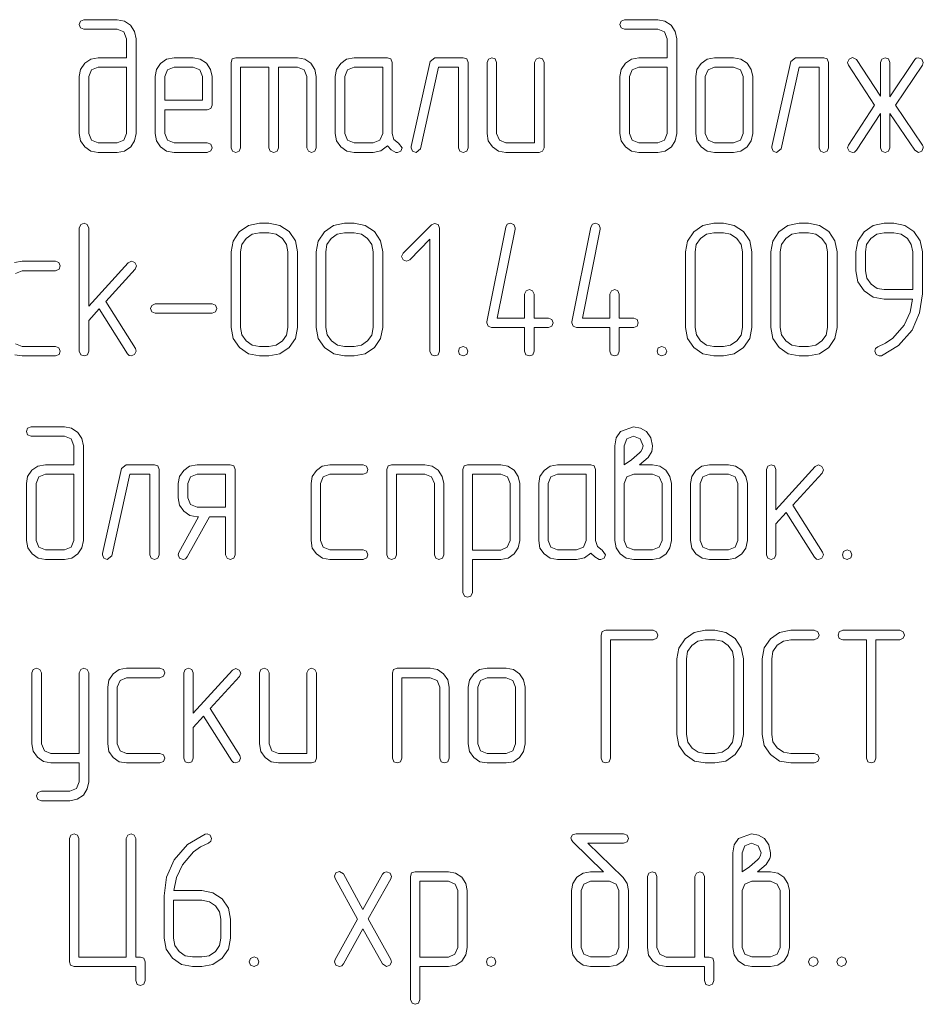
# Model space of a CAD drawing. Extents: x 0 to 420, y 0 to 297.
# Tile 7 of 13: x 263 to 297, y 65 to 102. Entities that reach past the tile are written whole.
import ezdxf

# ---------------------------------------------------------------- set-up
doc = ezdxf.new("R2010")
doc.units = 0

msp = doc.modelspace()

# ---------------------------------------------------------------- linework, layer by layer
at = {"color": 7, "lineweight": 13}
for points in [[(266.776, 100.841), (265.709, 100.841), (265.424, 100.789), (265.197, 100.636), (265.037, 100.402), (264.993, 100.132), (264.993, 97.99), (265.044, 97.712), (265.205, 97.485), (265.431, 97.325), (265.709, 97.273), (266.418, 97.273), (266.696, 97.325), (266.93, 97.485), (267.076, 97.712), (267.134, 97.99), (267.134, 101.557), (267.076, 101.827), (266.923, 102.061), (266.689, 102.215), (266.418, 102.273), (265.168, 102.273), (265.037, 102.215), (264.993, 102.091), (265.037, 101.966), (265.168, 101.915), (266.418, 101.915), (266.674, 101.813), (266.776, 101.557)], [(287.134, 100.841), (286.067, 100.841), (285.782, 100.789), (285.556, 100.636), (285.395, 100.402), (285.351, 100.132), (285.351, 97.99), (285.402, 97.712), (285.563, 97.485), (285.789, 97.325), (286.067, 97.273), (286.776, 97.273), (287.054, 97.325), (287.288, 97.485), (287.434, 97.712), (287.493, 97.99), (287.493, 101.557), (287.434, 101.827), (287.281, 102.061), (287.047, 102.215), (286.776, 102.273), (285.526, 102.273), (285.395, 102.215), (285.351, 102.091), (285.395, 101.966), (285.526, 101.915), (286.776, 101.915), (287.032, 101.813), (287.134, 101.557)], [(268.209, 98.882), (269.81, 98.882), (269.942, 98.925), (269.993, 99.057), (269.993, 100.132), (269.934, 100.402), (269.781, 100.636), (269.547, 100.789), (269.276, 100.841), (268.56, 100.841), (268.275, 100.789), (268.056, 100.629), (267.895, 100.395), (267.851, 100.132), (267.851, 97.99), (267.895, 97.705), (268.056, 97.478), (268.282, 97.317), (268.56, 97.273), (269.81, 97.273), (269.949, 97.332), (269.993, 97.449), (269.942, 97.58), (269.81, 97.632), (268.56, 97.632), (268.311, 97.734), (268.209, 97.99)], [(272.134, 100.482), (272.134, 97.449), (272.186, 97.317), (272.317, 97.273), (272.442, 97.317), (272.493, 97.449), (272.493, 100.482), (273.209, 100.482), (273.458, 100.38), (273.56, 100.132), (273.56, 97.449), (273.618, 97.317), (273.743, 97.273), (273.867, 97.317), (273.918, 97.449), (273.918, 100.132), (273.867, 100.402), (273.713, 100.636), (273.48, 100.789), (273.209, 100.841), (270.884, 100.841), (270.753, 100.797), (270.709, 100.665), (270.709, 97.449), (270.76, 97.317), (270.884, 97.273), (271.016, 97.317), (271.067, 97.449), (271.067, 100.482)], [(277.018, 97.617), (276.842, 97.763), (276.776, 97.99), (276.776, 100.665), (276.725, 100.797), (276.594, 100.841), (275.344, 100.841), (275.058, 100.789), (274.839, 100.629), (274.678, 100.395), (274.634, 100.132), (274.634, 97.99), (274.678, 97.705), (274.839, 97.478), (275.066, 97.317), (275.344, 97.273), (276.06, 97.273), (276.352, 97.332), (276.594, 97.515), (276.74, 97.376), (276.908, 97.273), (276.974, 97.266), (277.098, 97.317), (277.149, 97.449)], [(279.634, 97.449), (279.634, 100.665), (279.583, 100.797), (279.452, 100.841), (278.384, 100.841), (278.209, 100.702), (277.493, 97.493), (277.493, 97.449), (277.544, 97.325), (277.675, 97.273), (277.844, 97.412), (278.523, 100.482), (279.276, 100.482), (279.276, 97.449), (279.327, 97.317), (279.452, 97.273), (279.583, 97.317)], [(282.493, 97.449), (282.493, 100.665), (282.434, 100.797), (282.31, 100.841), (282.193, 100.789), (282.134, 100.665), (282.134, 97.632), (281.06, 97.632), (280.811, 97.734), (280.709, 97.99), (280.709, 100.665), (280.651, 100.797), (280.526, 100.841), (280.402, 100.789), (280.351, 100.665), (280.351, 97.99), (280.395, 97.705), (280.556, 97.478), (280.782, 97.317), (281.06, 97.273), (282.31, 97.273), (282.442, 97.317)], [(290.351, 97.99), (290.351, 100.132), (290.292, 100.402), (290.139, 100.636), (289.905, 100.789), (289.635, 100.841), (288.918, 100.841), (288.633, 100.789), (288.414, 100.629), (288.253, 100.395), (288.209, 100.132), (288.209, 97.99), (288.253, 97.705), (288.414, 97.478), (288.64, 97.317), (288.918, 97.273), (289.635, 97.273), (289.905, 97.317), (290.139, 97.478), (290.292, 97.705)], [(293.209, 97.449), (293.209, 100.665), (293.158, 100.797), (293.026, 100.841), (291.959, 100.841), (291.784, 100.702), (291.067, 97.493), (291.067, 97.449), (291.118, 97.325), (291.25, 97.273), (291.418, 97.412), (292.098, 100.482), (292.851, 100.482), (292.851, 97.449), (292.902, 97.317), (293.026, 97.273), (293.158, 97.317)], [(295.519, 99.371), (295.519, 100.665), (295.461, 100.797), (295.344, 100.841), (295.219, 100.789), (295.161, 100.665), (295.161, 99.386), (294.262, 100.768), (294.116, 100.848), (293.984, 100.789), (293.925, 100.665), (293.933, 100.621), (293.962, 100.563), (294.942, 99.057), (293.962, 97.551), (293.925, 97.449), (293.984, 97.325), (294.116, 97.273), (294.189, 97.288), (294.262, 97.354), (295.161, 98.735), (295.161, 97.449), (295.219, 97.317), (295.344, 97.273), (295.468, 97.317), (295.519, 97.449), (295.519, 98.743), (296.455, 97.354), (296.594, 97.273), (296.725, 97.325), (296.776, 97.449), (296.769, 97.5), (296.747, 97.551), (295.731, 99.057), (296.747, 100.563), (296.776, 100.665), (296.718, 100.789), (296.601, 100.841), (296.513, 100.819), (296.455, 100.768)], [(266.776, 100.482), (266.776, 97.99), (266.674, 97.734), (266.418, 97.632), (265.709, 97.632), (265.453, 97.734), (265.351, 97.99), (265.351, 100.132), (265.453, 100.38), (265.709, 100.482)], [(268.209, 99.24), (268.209, 100.132), (268.311, 100.38), (268.56, 100.482), (269.276, 100.482), (269.532, 100.38), (269.634, 100.132), (269.634, 99.24)], [(276.418, 97.99), (276.316, 97.734), (276.06, 97.632), (275.344, 97.632), (275.095, 97.734), (274.993, 97.99), (274.993, 100.132), (275.095, 100.38), (275.344, 100.482), (276.418, 100.482)], [(287.134, 100.482), (287.134, 97.99), (287.032, 97.734), (286.776, 97.632), (286.067, 97.632), (285.811, 97.734), (285.709, 97.99), (285.709, 100.132), (285.811, 100.38), (286.067, 100.482)], [(289.993, 97.99), (289.89, 97.734), (289.635, 97.632), (288.918, 97.632), (288.67, 97.734), (288.567, 97.99), (288.567, 100.132), (288.67, 100.38), (288.918, 100.482), (289.635, 100.482), (289.89, 100.38), (289.993, 100.132)], [(265.987, 91.652), (267.091, 92.873), (267.142, 92.997), (267.083, 93.121), (266.959, 93.18), (266.827, 93.114), (265.351, 91.477), (265.351, 94.423), (265.292, 94.554), (265.175, 94.605), (265.051, 94.554), (264.993, 94.423), (264.993, 89.781), (265.051, 89.649), (265.175, 89.605), (265.3, 89.649), (265.351, 89.781), (265.351, 90.943), (265.738, 91.374), (266.806, 89.686), (266.871, 89.62), (266.952, 89.605), (267.076, 89.656), (267.134, 89.781), (267.105, 89.883)], [(273.209, 90.673), (273.209, 93.531), (273.129, 93.94), (272.895, 94.291), (272.544, 94.525), (272.135, 94.605), (271.776, 94.605), (271.36, 94.518), (271.016, 94.284), (270.782, 93.933), (270.709, 93.531), (270.709, 90.673), (270.782, 90.263), (271.023, 89.92), (271.367, 89.678), (271.776, 89.605), (272.135, 89.605), (272.544, 89.678), (272.895, 89.92), (273.129, 90.263)], [(276.418, 90.673), (276.418, 93.531), (276.338, 93.94), (276.104, 94.291), (275.753, 94.525), (275.344, 94.605), (274.985, 94.605), (274.569, 94.518), (274.225, 94.284), (273.991, 93.933), (273.918, 93.531), (273.918, 90.673), (273.991, 90.263), (274.232, 89.92), (274.576, 89.678), (274.985, 89.605), (275.344, 89.605), (275.753, 89.678), (276.104, 89.92), (276.338, 90.263)], [(282.12, 91.031), (282.12, 91.93), (282.061, 92.061), (281.944, 92.105), (281.82, 92.054), (281.762, 91.93), (281.762, 91.031), (280.731, 91.031), (281.404, 94.386), (281.404, 94.43), (281.352, 94.554), (281.221, 94.605), (281.111, 94.569), (281.053, 94.459), (280.336, 90.892), (280.336, 90.848), (280.387, 90.724), (280.512, 90.673), (281.762, 90.673), (281.762, 89.781), (281.813, 89.649), (281.944, 89.605), (282.069, 89.649), (282.12, 89.781), (282.12, 90.673), (282.661, 90.673), (282.792, 90.731), (282.836, 90.855), (282.792, 90.98), (282.661, 91.031)], [(285.329, 91.031), (285.329, 91.93), (285.27, 92.061), (285.154, 92.105), (285.029, 92.054), (284.971, 91.93), (284.971, 91.031), (283.94, 91.031), (284.613, 94.386), (284.613, 94.43), (284.561, 94.554), (284.43, 94.605), (284.32, 94.569), (284.262, 94.459), (283.545, 90.892), (283.545, 90.848), (283.596, 90.724), (283.721, 90.673), (284.971, 90.673), (284.971, 89.781), (285.022, 89.649), (285.154, 89.605), (285.278, 89.649), (285.329, 89.781), (285.329, 90.673), (285.87, 90.673), (286.001, 90.731), (286.045, 90.855), (286.001, 90.98), (285.87, 91.031)], [(290.322, 90.673), (290.322, 93.531), (290.241, 93.94), (290.007, 94.291), (289.656, 94.525), (289.247, 94.605), (288.889, 94.605), (288.472, 94.518), (288.129, 94.284), (287.895, 93.933), (287.822, 93.531), (287.822, 90.673), (287.895, 90.263), (288.136, 89.92), (288.48, 89.678), (288.889, 89.605), (289.247, 89.605), (289.656, 89.678), (290.007, 89.92), (290.241, 90.263)], [(293.531, 90.673), (293.531, 93.531), (293.45, 93.94), (293.216, 94.291), (292.866, 94.525), (292.456, 94.605), (292.098, 94.605), (291.681, 94.518), (291.338, 94.284), (291.104, 93.933), (291.031, 93.531), (291.031, 90.673), (291.104, 90.263), (291.345, 89.92), (291.689, 89.678), (292.098, 89.605), (292.456, 89.605), (292.866, 89.678), (293.216, 89.92), (293.45, 90.263)], [(296.74, 91.944), (296.74, 93.531), (296.659, 93.947), (296.425, 94.291), (296.075, 94.525), (295.665, 94.605), (295.307, 94.605), (294.89, 94.518), (294.547, 94.284), (294.313, 93.933), (294.24, 93.531), (294.24, 92.814), (294.313, 92.398), (294.547, 92.054), (294.89, 91.82), (295.307, 91.747), (296.374, 91.747), (296.279, 91.25), (296.053, 90.768), (295.629, 90.278), (295.358, 90.088), (295.066, 89.949), (294.978, 89.883), (294.949, 89.788), (295, 89.656), (295.117, 89.605), (295.197, 89.613), (295.848, 90), (296.352, 90.577), (296.637, 91.228)], [(272.851, 90.673), (272.8, 90.387), (272.639, 90.168), (272.405, 90.007), (272.135, 89.963), (271.776, 89.963), (271.506, 90.007), (271.279, 90.168), (271.118, 90.395), (271.067, 90.673), (271.067, 93.531), (271.111, 93.801), (271.272, 94.035), (271.499, 94.189), (271.776, 94.247), (272.135, 94.247), (272.405, 94.189), (272.639, 94.035), (272.8, 93.801), (272.851, 93.531)], [(276.06, 90.673), (276.009, 90.387), (275.848, 90.168), (275.614, 90.007), (275.344, 89.963), (274.985, 89.963), (274.715, 90.007), (274.488, 90.168), (274.327, 90.395), (274.276, 90.673), (274.276, 93.531), (274.32, 93.801), (274.481, 94.035), (274.708, 94.189), (274.985, 94.247), (275.344, 94.247), (275.614, 94.189), (275.848, 94.035), (276.009, 93.801), (276.06, 93.531)], [(278.553, 89.781), (278.553, 94.423), (278.501, 94.554), (278.37, 94.598), (278.253, 94.547), (277.186, 93.48), (277.127, 93.355), (277.186, 93.231), (277.31, 93.173), (277.434, 93.231), (278.194, 93.999), (278.194, 89.781), (278.253, 89.649), (278.377, 89.605), (278.501, 89.649)], [(289.963, 90.673), (289.912, 90.387), (289.751, 90.168), (289.518, 90.007), (289.247, 89.963), (288.889, 89.963), (288.618, 90.007), (288.392, 90.168), (288.231, 90.395), (288.18, 90.673), (288.18, 93.531), (288.224, 93.801), (288.385, 94.035), (288.611, 94.189), (288.889, 94.247), (289.247, 94.247), (289.518, 94.189), (289.751, 94.035), (289.912, 93.801), (289.963, 93.531)], [(293.173, 90.673), (293.121, 90.387), (292.961, 90.168), (292.727, 90.007), (292.456, 89.963), (292.098, 89.963), (291.827, 90.007), (291.601, 90.168), (291.44, 90.395), (291.389, 90.673), (291.389, 93.531), (291.433, 93.801), (291.594, 94.035), (291.82, 94.189), (292.098, 94.247), (292.456, 94.247), (292.727, 94.189), (292.961, 94.035), (293.121, 93.801), (293.173, 93.531)], [(296.382, 92.105), (295.307, 92.105), (295.037, 92.149), (294.81, 92.31), (294.649, 92.537), (294.598, 92.814), (294.598, 93.531), (294.642, 93.801), (294.803, 94.035), (295.029, 94.189), (295.307, 94.247), (295.665, 94.247), (295.943, 94.189), (296.177, 94.035), (296.323, 93.801), (296.382, 93.531)], [(269.993, 91.213), (270.124, 91.272), (270.168, 91.389), (270.124, 91.513), (269.993, 91.572), (267.851, 91.572), (267.719, 91.506), (267.668, 91.389), (267.719, 91.265), (267.851, 91.213)], [(279.444, 89.963), (279.313, 89.905), (279.269, 89.781), (279.313, 89.656), (279.444, 89.605), (279.583, 89.664), (279.627, 89.781), (279.576, 89.912)], [(286.93, 89.963), (286.798, 89.905), (286.754, 89.781), (286.798, 89.656), (286.93, 89.605), (287.069, 89.664), (287.113, 89.781), (287.061, 89.912)], [(264.788, 85.504), (263.721, 85.504), (263.436, 85.453), (263.209, 85.3), (263.048, 85.066), (263.004, 84.795), (263.004, 82.654), (263.056, 82.376), (263.216, 82.149), (263.443, 81.988), (263.721, 81.937), (264.43, 81.937), (264.708, 81.988), (264.942, 82.149), (265.088, 82.376), (265.146, 82.654), (265.146, 86.221), (265.088, 86.491), (264.934, 86.725), (264.7, 86.879), (264.43, 86.937), (263.18, 86.937), (263.048, 86.879), (263.004, 86.754), (263.048, 86.63), (263.18, 86.579), (264.43, 86.579), (264.686, 86.477), (264.788, 86.221)], [(286.089, 85.504), (286.257, 85.636), (286.418, 85.775), (286.55, 86.009), (286.572, 86.096), (286.579, 86.221), (286.52, 86.52), (286.352, 86.754), (286.126, 86.886), (285.863, 86.93), (285.373, 86.754), (285.205, 86.52), (285.154, 86.221), (285.154, 84.795), (285.154, 82.654), (285.205, 82.376), (285.366, 82.149), (285.592, 81.988), (285.87, 81.937), (286.579, 81.937), (286.857, 81.988), (287.091, 82.149), (287.237, 82.376), (287.295, 82.654), (287.295, 84.795), (287.237, 85.066), (287.083, 85.3), (286.849, 85.453), (286.579, 85.504)], [(285.512, 85.504), (285.512, 86.221), (285.614, 86.484), (285.863, 86.579), (286.118, 86.484), (286.221, 86.221), (286.192, 86.096), (286.133, 86.001), (286.089, 85.958), (285.782, 85.694)], [(268.004, 82.113), (268.004, 85.329), (267.953, 85.461), (267.822, 85.504), (266.754, 85.504), (266.579, 85.365), (265.863, 82.156), (265.863, 82.113), (265.914, 81.988), (266.045, 81.937), (266.213, 82.076), (266.893, 85.146), (267.646, 85.146), (267.646, 82.113), (267.697, 81.981), (267.822, 81.937), (267.953, 81.981)], [(270.863, 82.113), (270.863, 85.329), (270.811, 85.461), (270.68, 85.504), (269.43, 85.504), (269.145, 85.453), (268.925, 85.292), (268.765, 85.058), (268.721, 84.795), (268.721, 84.254), (268.765, 83.977), (268.925, 83.75), (269.152, 83.589), (269.43, 83.545), (269.488, 83.545), (268.743, 82.2), (268.713, 82.113), (268.772, 81.988), (268.904, 81.937), (268.991, 81.959), (269.057, 82.032), (269.89, 83.545), (270.504, 83.545), (270.504, 82.113), (270.556, 81.981), (270.68, 81.937), (270.811, 81.981)], [(275.68, 81.937), (275.819, 81.996), (275.863, 82.113), (275.811, 82.244), (275.68, 82.295), (274.43, 82.295), (274.181, 82.398), (274.079, 82.654), (274.079, 84.795), (274.181, 85.044), (274.43, 85.146), (275.68, 85.146), (275.819, 85.205), (275.863, 85.329), (275.811, 85.453), (275.68, 85.504), (274.43, 85.504), (274.145, 85.453), (273.925, 85.292), (273.765, 85.058), (273.721, 84.795), (273.721, 82.654), (273.765, 82.368), (273.925, 82.142), (274.152, 81.981), (274.43, 81.937)], [(278.721, 82.113), (278.721, 84.795), (278.662, 85.066), (278.509, 85.3), (278.275, 85.453), (278.004, 85.504), (276.754, 85.504), (276.623, 85.461), (276.579, 85.329), (276.579, 82.113), (276.63, 81.981), (276.754, 81.937), (276.886, 81.981), (276.937, 82.113), (276.937, 85.146), (278.004, 85.146), (278.26, 85.044), (278.363, 84.795), (278.363, 82.113), (278.414, 81.981), (278.538, 81.937), (278.67, 81.981)], [(279.795, 81.937), (280.87, 81.937), (281.14, 81.981), (281.374, 82.142), (281.52, 82.376), (281.579, 82.654), (281.579, 84.795), (281.52, 85.066), (281.367, 85.3), (281.133, 85.453), (280.87, 85.504), (279.613, 85.504), (279.481, 85.461), (279.437, 85.329), (279.437, 80.687), (279.496, 80.556), (279.613, 80.512), (279.737, 80.556), (279.795, 80.687)], [(284.678, 82.281), (284.503, 82.427), (284.437, 82.654), (284.437, 85.329), (284.386, 85.461), (284.254, 85.504), (283.004, 85.504), (282.719, 85.453), (282.5, 85.292), (282.339, 85.058), (282.295, 84.795), (282.295, 82.654), (282.339, 82.368), (282.5, 82.142), (282.727, 81.981), (283.004, 81.937), (283.721, 81.937), (284.013, 81.996), (284.254, 82.178), (284.401, 82.039), (284.569, 81.937), (284.635, 81.93), (284.759, 81.981), (284.81, 82.113)], [(290.154, 82.654), (290.154, 84.795), (290.095, 85.066), (289.942, 85.3), (289.708, 85.453), (289.437, 85.504), (288.721, 85.504), (288.436, 85.453), (288.216, 85.292), (288.056, 85.058), (288.012, 84.795), (288.012, 82.654), (288.056, 82.368), (288.216, 82.142), (288.443, 81.981), (288.721, 81.937), (289.437, 81.937), (289.708, 81.981), (289.942, 82.142), (290.095, 82.368)], [(291.864, 83.984), (292.968, 85.19), (293.019, 85.314), (292.961, 85.439), (292.836, 85.497), (292.705, 85.439), (291.228, 83.808), (291.228, 85.329), (291.17, 85.461), (291.053, 85.504), (290.928, 85.453), (290.87, 85.329), (290.87, 82.113), (290.928, 81.981), (291.053, 81.937), (291.177, 81.981), (291.228, 82.113), (291.228, 83.275), (291.616, 83.706), (292.683, 82.018), (292.749, 81.952), (292.829, 81.937), (292.953, 81.988), (293.012, 82.113), (292.982, 82.215)], [(264.788, 85.146), (264.788, 82.654), (264.686, 82.398), (264.43, 82.295), (263.721, 82.295), (263.465, 82.398), (263.363, 82.654), (263.363, 84.795), (263.465, 85.044), (263.721, 85.146)], [(270.504, 83.904), (269.43, 83.904), (269.181, 84.006), (269.079, 84.254), (269.079, 84.795), (269.181, 85.044), (269.43, 85.146), (270.504, 85.146)], [(279.795, 82.288), (279.795, 85.146), (280.87, 85.146), (281.118, 85.044), (281.221, 84.795), (281.221, 82.654), (281.111, 82.398), (280.87, 82.288)], [(284.079, 82.654), (283.977, 82.398), (283.721, 82.295), (283.004, 82.295), (282.756, 82.398), (282.654, 82.654), (282.654, 84.795), (282.756, 85.044), (283.004, 85.146), (284.079, 85.146)], [(286.937, 82.654), (286.835, 82.398), (286.579, 82.295), (285.87, 82.295), (285.614, 82.398), (285.512, 82.654), (285.512, 84.795), (285.614, 85.044), (285.87, 85.146), (286.579, 85.146), (286.835, 85.044), (286.937, 84.795)], [(289.795, 82.654), (289.693, 82.398), (289.437, 82.295), (288.721, 82.295), (288.472, 82.398), (288.37, 82.654), (288.37, 84.795), (288.472, 85.044), (288.721, 85.146), (289.437, 85.146), (289.693, 85.044), (289.795, 84.795)], [(293.904, 82.295), (293.772, 82.237), (293.728, 82.113), (293.772, 81.988), (293.904, 81.937), (294.042, 81.996), (294.086, 82.113), (294.035, 82.244)], [(286.601, 78.911), (286.74, 78.969), (286.784, 79.086), (286.732, 79.211), (286.601, 79.269), (284.817, 79.269), (284.686, 79.218), (284.642, 79.086), (284.642, 74.444), (284.693, 74.313), (284.817, 74.269), (284.949, 74.313), (285, 74.444), (285, 78.911)], [(290, 75.336), (290, 78.194), (289.92, 78.604), (289.686, 78.955), (289.335, 79.189), (288.925, 79.269), (288.567, 79.269), (288.151, 79.181), (287.807, 78.947), (287.573, 78.596), (287.5, 78.194), (287.5, 75.336), (287.573, 74.927), (287.814, 74.583), (288.158, 74.342), (288.567, 74.269), (288.925, 74.269), (289.335, 74.342), (289.686, 74.583), (289.92, 74.927)], [(292.668, 74.269), (292.807, 74.327), (292.851, 74.444), (292.8, 74.576), (292.668, 74.627), (291.784, 74.627), (291.506, 74.678), (291.272, 74.839), (291.111, 75.066), (291.067, 75.336), (291.067, 78.194), (291.111, 78.472), (291.272, 78.706), (291.506, 78.852), (291.784, 78.911), (292.668, 78.911), (292.807, 78.969), (292.851, 79.086), (292.8, 79.211), (292.668, 79.269), (291.784, 79.269), (291.367, 79.181), (291.023, 78.947), (290.782, 78.604), (290.709, 78.194), (290.709, 75.336), (290.782, 74.927), (291.023, 74.583), (291.367, 74.342), (291.784, 74.269)], [(294.635, 78.911), (294.635, 74.444), (294.693, 74.313), (294.817, 74.269), (294.942, 74.313), (294.993, 74.444), (294.993, 78.911), (295.892, 78.911), (296.023, 78.969), (296.067, 79.086), (296.023, 79.211), (295.892, 79.269), (293.743, 79.269), (293.611, 79.211), (293.567, 79.086), (293.611, 78.962), (293.743, 78.911)], [(289.642, 75.336), (289.591, 75.051), (289.43, 74.832), (289.196, 74.671), (288.925, 74.627), (288.567, 74.627), (288.297, 74.671), (288.07, 74.832), (287.909, 75.058), (287.858, 75.336), (287.858, 78.194), (287.902, 78.465), (288.063, 78.699), (288.289, 78.852), (288.567, 78.911), (288.925, 78.911), (289.196, 78.852), (289.43, 78.699), (289.591, 78.465), (289.642, 78.194)], [(264.993, 74.269), (264.993, 73.56), (264.89, 73.304), (264.642, 73.202), (263.567, 73.202), (263.428, 73.151), (263.384, 73.026), (263.436, 72.895), (263.567, 72.844), (264.642, 72.844), (264.912, 72.902), (265.146, 73.056), (265.292, 73.289), (265.351, 73.56), (265.351, 77.661), (265.292, 77.792), (265.168, 77.844), (265.051, 77.792), (264.993, 77.661), (264.993, 74.627), (263.925, 74.627), (263.677, 74.73), (263.567, 74.985), (263.567, 77.661), (263.509, 77.792), (263.384, 77.844), (263.26, 77.792), (263.209, 77.661), (263.209, 74.985), (263.26, 74.708), (263.421, 74.481), (263.648, 74.32), (263.925, 74.269)], [(268.026, 74.269), (268.165, 74.327), (268.209, 74.444), (268.158, 74.576), (268.026, 74.627), (266.776, 74.627), (266.528, 74.73), (266.425, 74.985), (266.425, 77.127), (266.528, 77.376), (266.776, 77.478), (268.026, 77.478), (268.165, 77.537), (268.209, 77.661), (268.158, 77.785), (268.026, 77.836), (266.776, 77.836), (266.491, 77.785), (266.272, 77.624), (266.111, 77.39), (266.067, 77.127), (266.067, 74.985), (266.111, 74.7), (266.272, 74.474), (266.499, 74.313), (266.776, 74.269)], [(269.92, 76.316), (271.023, 77.522), (271.075, 77.646), (271.016, 77.77), (270.892, 77.829), (270.76, 77.77), (269.284, 76.14), (269.284, 77.661), (269.225, 77.792), (269.108, 77.836), (268.984, 77.785), (268.925, 77.661), (268.925, 74.444), (268.984, 74.313), (269.108, 74.269), (269.232, 74.313), (269.284, 74.444), (269.284, 75.607), (269.671, 76.038), (270.738, 74.349), (270.804, 74.284), (270.885, 74.269), (271.009, 74.32), (271.067, 74.444), (271.038, 74.547)], [(273.925, 74.444), (273.925, 77.661), (273.867, 77.792), (273.743, 77.836), (273.626, 77.785), (273.567, 77.661), (273.567, 74.627), (272.493, 74.627), (272.244, 74.73), (272.142, 74.985), (272.142, 77.661), (272.083, 77.792), (271.959, 77.836), (271.835, 77.785), (271.784, 77.661), (271.784, 74.985), (271.827, 74.7), (271.988, 74.474), (272.215, 74.313), (272.493, 74.269), (273.743, 74.269), (273.874, 74.313)], [(278.925, 74.444), (278.925, 77.127), (278.867, 77.398), (278.713, 77.632), (278.48, 77.785), (278.209, 77.836), (276.959, 77.836), (276.827, 77.792), (276.784, 77.661), (276.784, 74.444), (276.835, 74.313), (276.959, 74.269), (277.091, 74.313), (277.142, 74.444), (277.142, 77.478), (278.209, 77.478), (278.465, 77.376), (278.567, 77.127), (278.567, 74.444), (278.618, 74.313), (278.743, 74.269), (278.874, 74.313)], [(281.784, 74.985), (281.784, 77.127), (281.725, 77.398), (281.572, 77.632), (281.338, 77.785), (281.067, 77.836), (280.351, 77.836), (280.066, 77.785), (279.846, 77.624), (279.686, 77.39), (279.642, 77.127), (279.642, 74.985), (279.686, 74.7), (279.846, 74.474), (280.073, 74.313), (280.351, 74.269), (281.067, 74.269), (281.338, 74.313), (281.572, 74.474), (281.725, 74.7)], [(281.425, 74.985), (281.323, 74.73), (281.067, 74.627), (280.351, 74.627), (280.102, 74.73), (280, 74.985), (280, 77.127), (280.102, 77.376), (280.351, 77.478), (281.067, 77.478), (281.323, 77.376), (281.425, 77.127)], [(266.762, 66.952), (264.978, 66.952), (264.978, 71.418), (264.92, 71.55), (264.795, 71.601), (264.671, 71.55), (264.62, 71.418), (264.62, 66.776), (264.664, 66.645), (264.795, 66.601), (267.12, 66.601), (267.12, 66.067), (267.171, 65.928), (267.295, 65.884), (267.42, 65.936), (267.471, 66.067), (267.471, 66.776), (267.427, 66.908), (267.295, 66.952), (267.12, 66.952), (267.12, 71.418), (267.061, 71.55), (266.944, 71.601), (266.82, 71.55), (266.762, 71.418)], [(268.187, 69.262), (268.187, 67.668), (268.26, 67.259), (268.501, 66.915), (268.845, 66.674), (269.254, 66.601), (269.613, 66.601), (270.022, 66.674), (270.373, 66.915), (270.607, 67.259), (270.687, 67.668), (270.687, 68.384), (270.607, 68.794), (270.373, 69.145), (270.022, 69.379), (269.613, 69.459), (268.553, 69.459), (268.648, 69.949), (268.874, 70.431), (269.298, 70.921), (269.561, 71.111), (269.854, 71.25), (269.949, 71.323), (269.971, 71.418), (269.92, 71.542), (269.803, 71.601), (269.73, 71.586), (269.064, 71.199), (268.567, 70.621), (268.275, 69.971)], [(285.461, 69.963), (284.145, 71.243), (285.49, 71.243), (285.629, 71.301), (285.673, 71.418), (285.621, 71.542), (285.49, 71.601), (283.706, 71.601), (283.56, 71.557), (283.501, 71.447), (283.523, 71.367), (283.582, 71.294), (284.73, 70.168), (284.247, 70.168), (283.962, 70.117), (283.735, 69.963), (283.575, 69.73), (283.531, 69.459), (283.531, 67.317), (283.582, 67.039), (283.743, 66.813), (283.969, 66.652), (284.247, 66.601), (284.956, 66.601), (285.234, 66.652), (285.468, 66.813), (285.614, 67.039), (285.673, 67.317), (285.673, 69.459), (285.621, 69.722), (285.468, 69.949), (285.461, 69.956)], [(290.534, 70.168), (290.702, 70.3), (290.863, 70.439), (290.994, 70.673), (291.016, 70.76), (291.023, 70.884), (290.965, 71.184), (290.797, 71.418), (290.57, 71.55), (290.307, 71.594), (289.817, 71.418), (289.649, 71.184), (289.598, 70.884), (289.598, 69.459), (289.598, 67.317), (289.649, 67.039), (289.81, 66.813), (290.037, 66.652), (290.314, 66.601), (291.023, 66.601), (291.301, 66.652), (291.535, 66.813), (291.681, 67.039), (291.74, 67.317), (291.74, 69.459), (291.681, 69.73), (291.528, 69.963), (291.294, 70.117), (291.023, 70.168)], [(289.956, 70.168), (289.956, 70.884), (290.058, 71.148), (290.307, 71.243), (290.563, 71.148), (290.665, 70.884), (290.636, 70.76), (290.577, 70.665), (290.534, 70.621), (290.227, 70.358)], [(275.877, 68.392), (276.725, 69.905), (276.747, 69.993), (276.696, 70.117), (276.564, 70.168), (276.477, 70.146), (276.411, 70.08), (275.673, 68.75), (274.942, 70.088), (274.788, 70.175), (274.656, 70.124), (274.598, 70.007), (274.627, 69.912), (275.468, 68.384), (274.627, 66.864), (274.598, 66.776), (274.656, 66.652), (274.788, 66.601), (274.876, 66.623), (274.942, 66.696), (275.673, 68.019), (276.411, 66.696), (276.557, 66.601), (276.689, 66.652), (276.747, 66.769), (276.725, 66.864)], [(277.822, 66.601), (278.896, 66.601), (279.167, 66.645), (279.401, 66.806), (279.547, 67.039), (279.605, 67.317), (279.605, 69.459), (279.547, 69.73), (279.393, 69.963), (279.159, 70.117), (278.896, 70.168), (277.639, 70.168), (277.507, 70.124), (277.463, 69.993), (277.463, 65.351), (277.522, 65.219), (277.639, 65.175), (277.763, 65.219), (277.822, 65.351)], [(288.173, 66.952), (287.098, 66.952), (286.849, 67.061), (286.747, 67.31), (286.747, 69.993), (286.689, 70.124), (286.564, 70.168), (286.44, 70.117), (286.389, 69.993), (286.389, 67.31), (286.433, 67.032), (286.594, 66.806), (286.82, 66.645), (287.098, 66.601), (288.531, 66.601), (288.531, 66.067), (288.589, 65.928), (288.713, 65.884), (288.838, 65.936), (288.889, 66.067), (288.889, 66.776), (288.845, 66.908), (288.713, 66.952), (288.531, 66.952), (288.531, 69.993), (288.472, 70.124), (288.355, 70.168), (288.231, 70.117), (288.173, 69.993)], [(277.822, 66.952), (277.822, 69.81), (278.896, 69.81), (279.145, 69.708), (279.247, 69.459), (279.247, 67.317), (279.137, 67.061), (278.896, 66.952)], [(285.314, 67.317), (285.212, 67.061), (284.956, 66.959), (284.247, 66.959), (283.991, 67.061), (283.889, 67.317), (283.889, 69.459), (283.991, 69.708), (284.247, 69.81), (284.956, 69.81), (285.212, 69.708), (285.314, 69.459)], [(291.382, 67.317), (291.279, 67.061), (291.023, 66.959), (290.314, 66.959), (290.058, 67.061), (289.956, 67.317), (289.956, 69.459), (290.058, 69.708), (290.314, 69.81), (291.023, 69.81), (291.279, 69.708), (291.382, 69.459)], [(268.545, 69.101), (269.613, 69.101), (269.89, 69.042), (270.124, 68.889), (270.27, 68.655), (270.329, 68.384), (270.329, 67.668), (270.27, 67.39), (270.117, 67.164), (269.883, 67.003), (269.613, 66.959), (269.254, 66.959), (268.984, 67.003), (268.757, 67.164), (268.596, 67.39), (268.545, 67.668)], [(271.572, 66.959), (271.44, 66.901), (271.396, 66.776), (271.44, 66.652), (271.572, 66.601), (271.711, 66.659), (271.754, 66.776), (271.703, 66.908)], [(280.497, 66.959), (280.366, 66.901), (280.322, 66.776), (280.366, 66.652), (280.497, 66.601), (280.636, 66.659), (280.68, 66.776), (280.629, 66.908)], [(292.632, 66.959), (292.5, 66.901), (292.456, 66.776), (292.5, 66.652), (292.632, 66.601), (292.77, 66.659), (292.814, 66.776), (292.763, 66.908)], [(293.699, 66.959), (293.567, 66.901), (293.523, 66.776), (293.567, 66.652), (293.699, 66.601), (293.838, 66.659), (293.882, 66.776), (293.83, 66.908)]]:
    msp.add_lwpolyline(points, close=True, dxfattribs=at)
for points in [[(262.595, 92.712), (262.844, 92.814), (264.094, 92.814), (264.232, 92.873), (264.276, 92.997), (264.225, 93.121), (264.094, 93.173), (262.844, 93.173), (262.558, 93.121)], [(262.566, 89.649), (262.844, 89.605), (264.094, 89.605), (264.232, 89.664), (264.276, 89.781), (264.225, 89.912), (264.094, 89.963), (262.844, 89.963), (262.595, 90.066)]]:
    msp.add_lwpolyline(points, dxfattribs=at)

doc.saveas('drawing.dxf')
